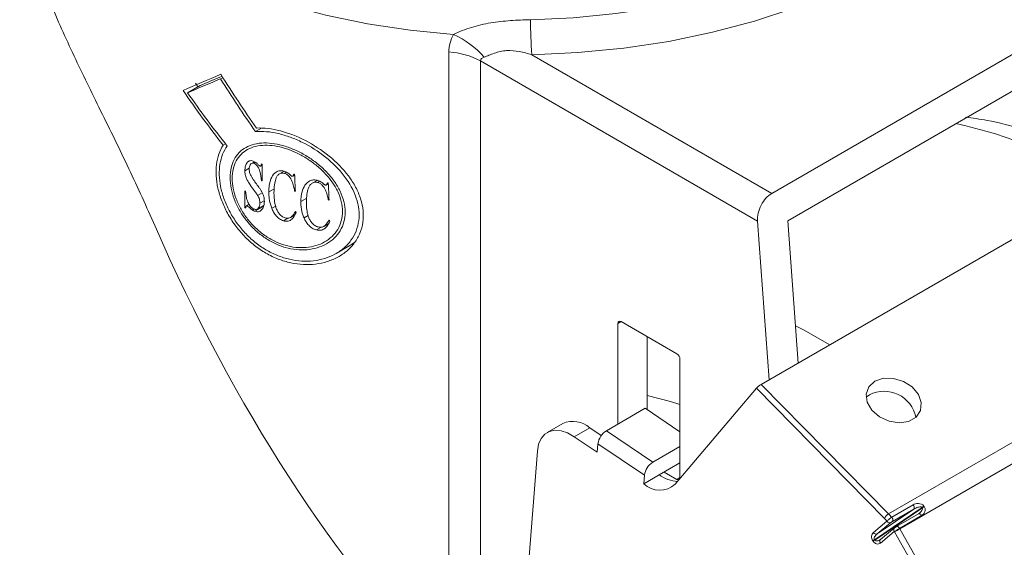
# Model space of a CAD drawing. Header units: inches. Extents: x 0.6 to 16.3, y 0.2 to 11.5.
# Tile 12 of 16: x 11.9 to 13.8, y 6.1 to 7.1. Entities that reach past the tile are written whole.
import ezdxf

# ---------------------------------------------------------------- set-up
doc = ezdxf.new("R2010")
doc.units = ezdxf.units.IN
doc.header["$MEASUREMENT"] = 0

msp = doc.modelspace()

# ---------------------------------------------------------------- linework, layer by layer
at = {"color": 7, "linetype": 'Continuous', "lineweight": 15}
for p, q in [((14.30619454, 7.34298766), (13.3433508, 6.7871498)), ((14.28524771, 7.26152287), (13.37396385, 6.7354499)), ((12.73049825, 5.86661883), (12.73049825, 7.05534974)), ((12.88769987, 7.05019149), (13.3433508, 6.7871498)), ((12.79051687, 7.0382545), (12.79051687, 5.77561455)), ((13.31646568, 6.73463072), (12.79051687, 7.0382545)), ((12.25812275, 6.99171539), (12.23450145, 6.9780791)), ((12.30128016, 7.0071858), (12.29693952, 7.00468)), ((12.3746398, 6.910716), (12.36343041, 6.90424496)), ((13.32336344, 6.42490249), (14.14242879, 6.89773886)), ((12.30638535, 6.88124949), (12.30201792, 6.87872823)), ((12.36149912, 6.84725495), (12.35589446, 6.84401945)), ((12.36359041, 6.84608065), (12.36044016, 6.84426205)), ((12.3731554, 6.83903299), (12.37606298, 6.8407115)), ((12.37606298, 6.84263223), (12.37606298, 6.81077866)), ((12.35158775, 6.83500808), (12.3433573, 6.83025674)), ((12.41759522, 6.82925232), (12.40915784, 6.82438152)), ((12.4219353, 6.8272524), (12.4183841, 6.82520233)), ((12.43403815, 6.81986078), (12.43766582, 6.82195499)), ((12.43766285, 6.82201981), (12.43451409, 6.82020207)), ((12.37606298, 6.81205259), (12.37467724, 6.81125262)), ((12.48028792, 6.81193874), (12.47131194, 6.80675703)), ((12.4849226, 6.8101089), (12.48112667, 6.80791755)), ((12.49777898, 6.80315228), (12.50163895, 6.8053806)), ((12.50163579, 6.80544531), (12.49828551, 6.80351123)), ((12.3433573, 6.76003953), (12.3433573, 6.7918931)), ((12.37604909, 6.78849174), (12.36737077, 6.78348186)), ((12.39943682, 6.79612336), (12.3886259, 6.78988235)), ((12.43902141, 6.79234455), (12.43760072, 6.7915244)), ((12.3511086, 6.76666368), (12.34598864, 6.76370799)), ((12.3513962, 6.7661342), (12.34719391, 6.76370827)), ((12.38004739, 6.77332095), (12.37191182, 6.76862439)), ((12.46096056, 6.77813496), (12.44948193, 6.77150849)), ((12.50308138, 6.77582028), (12.50156968, 6.7749476)), ((12.34487439, 6.76091533), (12.3433573, 6.76003953)), ((12.36110017, 6.75742358), (12.35760999, 6.75540874)), ((12.37850956, 6.76255712), (12.36223207, 6.75316032)), ((12.36728686, 6.75767154), (12.37883308, 6.76433703)), ((12.40188152, 6.76323318), (12.39435083, 6.75888581)), ((12.42471968, 6.74018712), (12.41634937, 6.73535505)), ((12.42972248, 6.74146228), (12.43811725, 6.74630847)), ((12.46358882, 6.74535075), (12.45556894, 6.74072097)), ((12.49318503, 6.72459313), (12.50097384, 6.72908951)), ((13.31646568, 6.73463072), (13.33832157, 6.43353764)), ((13.37396385, 6.7354499), (13.39356429, 6.46542858)), ((12.48782018, 6.72310897), (12.47896253, 6.71799556)), ((12.54225682, 6.68831233), (12.55189235, 6.69497749)), ((12.51651894, 6.67312834), (12.5424075, 6.68807349)), ((13.56509329, 6.1794597), (14.44308421, 6.68631307)), ((14.46440985, 6.65784124), (13.58641893, 6.15098787)), ((13.16325921, 6.48284959), (13.05719319, 6.5440802)), ((13.05130064, 6.54067739), (13.05130064, 6.34969979)), ((13.10654335, 6.51559096), (13.10654335, 6.37734182)), ((13.16915177, 6.24809466), (13.16915177, 6.47264338)), ((13.3141594, 6.41758544), (13.16009559, 6.23542694)), ((13.55711067, 6.17090247), (13.3141594, 6.41758544)), ((13.32336344, 6.42490249), (13.56509329, 6.1794597)), ((13.52871182, 6.40524592), (13.52262915, 6.4008756)), ((13.1031594, 6.37963721), (13.02950244, 6.33711596)), ((13.16915177, 6.33487351), (13.1031594, 6.37963721)), ((12.94659324, 6.35086428), (12.91713046, 6.33385578)), ((12.99807212, 6.34277996), (12.96860934, 6.32577146)), ((13.01984352, 6.32801207), (12.99807212, 6.34277996)), ((13.02950244, 6.33711596), (13.11755444, 6.27738884)), ((13.0122032, 6.29620103), (12.96860934, 6.32577146)), ((12.89838859, 6.29826785), (12.84712998, 5.65129618)), ((13.01348712, 6.31240637), (13.0122032, 6.29620103)), ((13.10153913, 6.25267925), (13.01348712, 6.31240637)), ((13.16915177, 6.30717534), (13.11755444, 6.27738884)), ((13.16915177, 6.27624705), (13.12971799, 6.25348241)), ((13.1002552, 6.23647391), (13.12971799, 6.25348241)), ((13.1002552, 6.23647391), (13.10153913, 6.25267925)), ((13.13887493, 6.2587686), (13.16325921, 6.24469185)), ((13.62867861, 6.19154887), (13.53829771, 6.1304793)), ((13.53875335, 6.12978479), (13.6291898, 6.1908919)), ((13.54357328, 6.14163467), (13.61300239, 6.1885473)), ((13.57096727, 6.1730629), (13.61168712, 6.19656997)), ((13.61300239, 6.1885473), (13.57228253, 6.16504023)), ((13.62174126, 6.17942218), (13.58002319, 6.15533885)), ((13.62757412, 6.17605492), (13.58585606, 6.1519716)), ((13.62146819, 6.1792318), (13.62227075, 6.17984506)), ((13.536259, 6.14411506), (13.56205217, 6.165546)), ((13.56936645, 6.16306561), (13.54357328, 6.14163467)), ((13.57631737, 6.15281704), (13.5498695, 6.13084213)), ((13.58641893, 6.15098787), (13.76674527, 5.83294415)), ((13.53829771, 6.1304793), (13.53875335, 6.12978479)), ((13.57592048, 6.14594914), (13.54947261, 6.12397423)), ((13.75665467, 5.82719075), (13.57630375, 6.14527783)), ((13.53569577, 6.12755068), (13.53524013, 6.12824519))]:
    msp.add_line(p, q, dxfattribs=at)
at = {"color": 8, "linetype": 'Continuous', "lineweight": 15}
for p, q in [((13.05719415, 6.54407965), (13.05130064, 6.54067739)), ((13.16915177, 6.24809355), (13.16325921, 6.24469185))]:
    msp.add_line(p, q, dxfattribs=at)
at = {"color": 7, "linetype": 'Continuous', "lineweight": 15, "flags": 128}
for points in [[(12.88518263, 7.11655333), (12.96661412, 7.12026084), (13.04716151, 7.12810115), (13.12619667, 7.14001312), (13.20310325, 7.15590386), (13.27728153, 7.17564944), (13.34815302, 7.19909589), (13.41516506, 7.22606036), (13.47779506, 7.25633257), (13.53555462, 7.28967645), (13.58799331, 7.32583198), (13.6347022, 7.36451721), (13.67531704, 7.40543045), (13.70952109, 7.44825266), (13.73704764, 7.49264988), (13.75768201, 7.53827591), (13.7712633, 7.58477493), (13.77768559, 7.63178433)], [(13.8505436, 7.60602935), (13.84361515, 7.555315), (13.82896348, 7.50515126), (13.80670285, 7.45592931), (13.77700686, 7.40803301), (13.74010708, 7.36183586), (13.69629127, 7.31769813), (13.64590111, 7.275964), (13.58932958, 7.23695895), (13.52701782, 7.20098714), (13.45945176, 7.16832908), (13.38715831, 7.13923947), (13.31070122, 7.11394514), (13.23067675, 7.09264335), (13.14770893, 7.07550022), (13.06244478, 7.06264943), (12.97554921, 7.0541912), (12.88769987, 7.05019149)], [(13.53916214, 6.43102353), (13.52774426, 6.42058069), (13.52270494, 6.40663742), (13.52472478, 6.39107681), (13.53353097, 6.37600043), (13.54793421, 6.36344442), (13.56598924, 6.35510453), (13.58525764, 6.35210713), (13.60313711, 6.35485701), (13.61721292, 6.3629828), (13.62558405, 6.37538707), (13.62711994, 6.39039454), (13.62161316, 6.40597837), (13.60980743, 6.42003389), (13.59329718, 6.43066282), (13.57431221, 6.43642966), (13.55541654, 6.43655556), (13.53916214, 6.43102353)], [(12.96860934, 6.32577146), (12.95590352, 6.33294632), (12.94346888, 6.33710529), (12.93178328, 6.33808857), (12.92129578, 6.33585834), (12.91240942, 6.33050034), (12.90546569, 6.32222045), (12.90073144, 6.31133687), (12.89838859, 6.29826785)], [(13.61168712, 6.19656997), (13.6124541, 6.19554274), (13.61309, 6.1944096), (13.61356325, 6.19322679), (13.61385036, 6.19205302), (13.61393708, 6.19094655), (13.61381911, 6.18996228), (13.6135023, 6.18914908), (13.61300239, 6.1885473)], [(13.57096727, 6.1730629), (13.57173425, 6.17203567), (13.57237015, 6.17090253), (13.5728434, 6.16971972), (13.57313051, 6.16854595), (13.57321723, 6.16743948), (13.57309926, 6.16645521), (13.57278245, 6.16564201), (13.57228253, 6.16504023)]]:
    msp.add_lwpolyline(points, dxfattribs=at)
at = {"color": 8, "linetype": 'Continuous', "lineweight": 15, "flags": 128}
for points in [[(12.73936348, 7.0887212), (12.65675837, 7.09673335), (12.57572178, 7.10896995), (12.49690062, 7.12533333), (12.42092411, 7.14569285), (12.34839876, 7.16988598), (12.27990354, 7.1977196), (12.21598524, 7.22897152), (12.15715412, 7.26339224), (12.10387981, 7.30070699), (12.05658761, 7.3406179), (12.01565503, 7.38280635), (11.98140885, 7.42693557), (11.95412244, 7.47265326), (11.93401364, 7.51959448), (11.92124296, 7.56738449), (11.91591235, 7.61564179), (11.91585943, 7.61740078)], [(13.38842719, 6.53619866), (13.40356985, 6.52828834), (13.45351455, 6.50003713)], [(13.16915177, 6.38689796), (13.15131483, 6.39236615), (13.10654335, 6.40371723)], [(13.62757412, 6.17605492), (13.62690664, 6.17706483), (13.62614159, 6.17795784), (13.62531217, 6.17869521), (13.62445435, 6.17924497), (13.62360536, 6.17958325), (13.62280202, 6.1796954), (13.62207918, 6.17957653), (13.62174126, 6.17942218)], [(13.58001395, 6.15533348), (13.58036111, 6.1554932), (13.58108395, 6.15561207), (13.5818873, 6.15549993), (13.58273629, 6.15516164), (13.5835941, 6.15461189), (13.58442352, 6.15387451), (13.58518857, 6.1529815), (13.58585606, 6.1519716)]]:
    msp.add_lwpolyline(points, dxfattribs=at)
at = {"color": 7, "linetype": 'Continuous', "lineweight": 15}
for centre, radius, start, end in [((14.97736341, 7.16268522), 2.09268932, 181.2631482, 183.08145328), ((12.66544564, 6.92926098), 0.17575951, 41.39411817, 65.12990126), ((12.72214504, 6.9121175), 0.14347561, 61.54034862, 86.66232766), ((12.77045832, 7.99798918), 1.22081833, 251.08329374, 251.15202848), ((12.7984807, 8.08723654), 1.31437165, 253.99703211, 254.06392858), ((12.77045832, 7.96613561), 1.22081832, 251.08329374, 251.15202848), ((12.82002803, 8.17000574), 1.399908, 256.78495041, 256.85094014), ((12.75307743, 7.88695928), 1.16920508, 249.48661224, 249.55670417), ((12.7990612, 8.05741596), 1.31648589, 254.06392855, 254.13079309), ((12.82047021, 8.14004496), 1.40185176, 256.85094012, 256.91691936), ((12.75307743, 7.85510571), 1.16920508, 249.48661224, 249.55670417), ((13.05489292, 6.54126012), 0.00363924, 50.79671476, 189.21403699), ((13.1563583, 6.47206121), 0.01280671, 2.60547849, 57.39452166), ((13.55660945, 6.35045576), 0.06148366, 11.45956581, 116.98393157), ((12.96585162, 6.30555237), 0.04923469, 49.12379244, 113.02636736), ((13.04791714, 6.30763573), 0.03475895, 121.99078359, 172.11130496), ((13.13596914, 6.24790861), 0.03475895, 121.99078359, 172.11130496), ((13.16642431, 6.30164267), 0.06055382, 232.68642804, 268.55800352), ((13.16563431, 6.24772901), 0.00385557, 231.97414032, 304.2756893), ((13.16398666, 6.24788011), 0.00516956, 330.98657598, 2.37864673), ((13.13073544, 6.26796003), 0.0438226, 225.92998864, 312.06531787), ((13.66293381, 6.14974557), 0.05404567, 124.71472709, 129.33248379), ((13.66371886, 6.14740534), 0.0555278, 123.9573246, 128.45016851), ((13.57557227, 6.16168245), 0.02063587, 120.51764747, 153.46170999), ((13.476521, 6.09159871), 0.11306539, 40.84555925, 44.53922195), ((13.47530903, 6.09111834), 0.12595796, 40.58464229, 44.53588584), ((13.56707145, 6.16832256), 0.00573607, 208.95042309, 293.58433409), ((13.28664294, 6.67021882), 0.59955519, 298.88977746, 299.99982318), ((13.46087273, 6.0798049), 0.14432209, 29.55263771, 30.00259083), ((13.56139654, 6.09565708), 0.04178688, 123.55773685, 128.75180231), ((13.54127829, 6.14689162), 0.00573607, 208.95042309, 293.58433409), ((13.46331451, 6.08121449), 0.12988718, 29.55263497, 29.89363096), ((13.56185218, 6.09496257), 0.04178688, 123.55773685, 128.75180231)]:
    msp.add_arc(centre, radius, start, end, dxfattribs=at)
at = {"color": 8, "linetype": 'Continuous', "lineweight": 15}
for centre, radius, start, end in [((13.50227244, 6.03559476), 0.90427214, 58.14644054, 77.83211724), ((13.5799403, 6.14916379), 0.00514713, 135.02247767, 218.6492937), ((13.55348771, 6.12718762), 0.00514266, 134.71406887, 218.67114215)]:
    msp.add_arc(centre, radius, start, end, dxfattribs=at)
at = {"color": 7, "linetype": 'Continuous', "lineweight": 15}
for centre, major_axis, ratio, start_param, end_param in [((12.85324325, 7.35049674), (0.93697757, 0.46503087), 0.0672936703, 3.9458701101, 4.0446090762), ((12.85324325, 7.34244045), (0.90366281, 0.44849644), 0.0672936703, 3.960580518, 4.0203661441), ((12.85324325, 7.58265506), (-0.64132809, 1.28327866), 0.5328664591, 1.7538526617, 1.8407312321), ((12.85324325, 7.34244045), (0.93697757, 0.46503087), 0.0672936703, 3.9581957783, 4.043738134), ((12.85324325, 7.41893903), (-0.66744072, 0.98396179), 0.6198929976, 1.580015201, 1.5869014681), ((12.85324325, 7.57326987), (-0.64132809, 1.28327866), 0.5328664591, 1.7529817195, 1.838504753), ((12.85324325, 7.41893903), (-0.69204683, 1.02023687), 0.6198929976, 1.5780865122, 1.68266783), ((12.85324325, 7.42700308), (-0.69204683, 1.02023687), 0.6198929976, 1.5904121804, 1.6929058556), ((12.85324325, 13.43859546), (-0.65056964, 19.52410454), 0.0345741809, 1.9153097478, 1.91706729), ((12.85324325, 14.77644534), (-0.65056964, 19.52410454), 0.0345741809, 1.9901200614, 1.9919285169), ((13.34592846, 6.75163922), (0.01780658, 0.03776679), 0.6252609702, 0.7333644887, 2.3041608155), ((12.85324325, 7.48488836), (-0.66293954, 1.14818276), 0.5773346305, 1.8985765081, 1.9003351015), ((12.85324325, 7.53840235), (-0.66293954, 1.14818276), 0.5773346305, 1.973437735, 1.9752475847), ((12.85324325, 7.06834858), (-0.62099107, 1.4966478), 0.4692729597, 1.6054273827, 2.2862825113), ((13.32005196, 6.42098714), (0.00670606, 0.00506402), 0.1671977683, 0.9332113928, 2.5040077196), ((13.54197489, 6.1270932), (0.08869072, 0.06177916), 0.7145614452, 0.0323831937, 0.0431538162), ((13.54304209, 6.12724028), (0.0908624, 0.06458914), 0.7448687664, 0.0244250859, 0.0351957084), ((13.54263798, 6.1343919), (-0.00420967, 0.01099711), 0.8015443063, 0.2660292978, 1.8368256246), ((13.54676277, 6.13677309), (0.00830829, 0.00651215), 0.5494423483, 1.5244736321, 3.0952699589), ((13.54721841, 6.13607858), (0.00830829, 0.00651215), 0.5494423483, 3.0952699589, 4.6660662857), ((13.54309362, 6.13369739), (-0.00420967, 0.01099711), 0.8015443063, 1.8368256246, 3.4076219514)]:
    msp.add_ellipse(centre, major_axis=major_axis, ratio=ratio, start_param=start_param, end_param=end_param, dxfattribs=at)
for points, knots in [([(12.1728293, 6.72528886), (12.15646322, 6.76160404), (12.12330407, 6.83518181), (12.06951069, 6.94355052), (12.01749167, 7.04975306), (11.9734637, 7.14746167), (11.94009918, 7.23706158), (11.92216692, 7.31039289), (11.91515957, 7.35971429), (11.91631941, 7.38175201), (11.91656306, 7.38638153)], [0, 0, 0, 0, 0.1451898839, 0.2941675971, 0.4394824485, 0.5896288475, 0.7254132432, 0.8649854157, 0.9716371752, 1, 1, 1, 1]), ([(12.73936348, 7.0887212), (12.7446204, 7.09118621), (12.75008717, 7.09359943), (12.7614222, 7.09807742), (12.76730784, 7.10015145), (12.78517044, 7.10566885), (12.79748485, 7.10845331), (12.82232103, 7.11257543), (12.83485121, 7.11393755), (12.85999351, 7.11580022), (12.87258305, 7.11630203), (12.88518263, 7.11655333)], [0, 0, 0, 0, 0.125, 0.125, 0.25, 0.25, 0.5, 0.5, 0.75, 0.75, 1, 1, 1, 1]), ([(12.73049825, 7.05534974), (12.73049825, 7.06124822), (12.73128131, 7.06696813), (12.73427357, 7.07808924), (12.73650386, 7.08352298), (12.73936348, 7.0887212)], [0, 0, 0, 0, 0.5, 0.5, 1, 1, 1, 1]), ([(12.88769987, 7.05019149), (12.88002079, 7.05254633), (12.87224869, 7.05460354), (12.85635054, 7.05750337), (12.84824417, 7.058322), (12.83613448, 7.05768792), (12.83207954, 7.05715109), (12.82427313, 7.05547), (12.82050594, 7.05432888), (12.81328645, 7.05176076), (12.80984449, 7.05034742), (12.80334873, 7.04771621), (12.80027183, 7.04649334), (12.79729673, 7.0454793)], [0, 0, 0, 0, 0.25, 0.25, 0.5, 0.5, 0.625, 0.625, 0.75, 0.75, 0.875, 0.875, 1, 1, 1, 1]), ([(12.79729673, 7.0454793), (12.79560001, 7.04490099), (12.79400707, 7.04414965), (12.79144119, 7.04187122), (12.79051687, 7.0403087), (12.79051687, 7.0382545)], [0, 0, 0, 0, 0.5, 0.5, 1, 1, 1, 1]), ([(14.016078, 6.8247981), (13.99660234, 6.83529589), (13.95450781, 6.85798573), (13.88913376, 6.88590209), (13.82055148, 6.90931033), (13.76104072, 6.92493398), (13.72464869, 6.93003731), (13.71094628, 6.93195883)], [0, 0, 0, 0, 0.19352938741, 0.41829269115, 0.64250717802, 0.86539598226, 1, 1, 1, 1]), ([(12.3652114, 6.91107767), (12.379509, 6.9117255), (12.39463802, 6.9098797), (12.42653197, 6.90162624), (12.44246753, 6.89543054), (12.47413044, 6.87911613), (12.48909767, 6.86939813), (12.51712359, 6.8465875), (12.52946597, 6.83407308), (12.54501209, 6.813347), (12.54960155, 6.80620361), (12.55732281, 6.79174733), (12.56049474, 6.78438349), (12.56531496, 6.76932922), (12.56690864, 6.76175225), (12.56835843, 6.74694997), (12.56823759, 6.73964223), (12.56622882, 6.7252936), (12.56437656, 6.71848386), (12.55910332, 6.70556039), (12.55563495, 6.69939298), (12.54739313, 6.68813934), (12.54263471, 6.68303445), (12.53194076, 6.6738429), (12.52598285, 6.66976174), (12.51336097, 6.66289312), (12.50665179, 6.66006101), (12.49247554, 6.65561335), (12.48503609, 6.65402054), (12.46991641, 6.65217059), (12.46217893, 6.6518936), (12.44635539, 6.65268259), (12.43827985, 6.65376383), (12.42236426, 6.65723246), (12.41445126, 6.65962024), (12.39871506, 6.66574975), (12.39085915, 6.66952496), (12.37584674, 6.67818051), (12.36861267, 6.68308382), (12.35468153, 6.69405404), (12.34794885, 6.70017373), (12.33555051, 6.71310421), (12.32981543, 6.71995937), (12.31925289, 6.73443108), (12.31442079, 6.74208344), (12.3060422, 6.75750988), (12.30243599, 6.76535656), (12.29637612, 6.78129328), (12.29394912, 6.78935247), (12.29042924, 6.80504544), (12.28930277, 6.81276094), (12.28834101, 6.82791207), (12.28852265, 6.83522317), (12.29098642, 6.85592715), (12.29524441, 6.86841916), (12.30201792, 6.87872823)], [0, 0, 0, 0, 0.0625, 0.0625, 0.125, 0.125, 0.1875, 0.1875, 0.25, 0.25, 0.28125, 0.28125, 0.3125, 0.3125, 0.34375, 0.34375, 0.375, 0.375, 0.40625, 0.40625, 0.4375, 0.4375, 0.46875, 0.46875, 0.5, 0.5, 0.53125, 0.53125, 0.5625, 0.5625, 0.59375, 0.59375, 0.625, 0.625, 0.65625, 0.65625, 0.6875, 0.6875, 0.71875, 0.71875, 0.75, 0.75, 0.78125, 0.78125, 0.8125, 0.8125, 0.84375, 0.84375, 0.875, 0.875, 0.90625, 0.90625, 0.9375, 0.9375, 1, 1, 1, 1]), ([(12.36343041, 6.90424496), (12.37695587, 6.90542452), (12.39140101, 6.90412707), (12.41430812, 6.89879857), (12.42195468, 6.89649389), (12.43727108, 6.89089434), (12.44497555, 6.88758192), (12.46788934, 6.87621663), (12.48246029, 6.86701198), (12.50968055, 6.84534845), (12.52171206, 6.83340472), (12.54210587, 6.8067771), (12.54982964, 6.79291707), (12.55711547, 6.77104056), (12.55872396, 6.76381597), (12.56030787, 6.74953569), (12.56027647, 6.74240643), (12.55851352, 6.72861683), (12.55681205, 6.72205009), (12.55186016, 6.70955556), (12.54856839, 6.70359323), (12.54074302, 6.69276896), (12.53619824, 6.68784828), (12.52591801, 6.67898358), (12.52022785, 6.67509393), (12.50204966, 6.66525843), (12.4881115, 6.66099656), (12.45899683, 6.65768752), (12.44343328, 6.65861064), (12.42048914, 6.66389062), (12.41285793, 6.66628964), (12.3976277, 6.6724455), (12.39017732, 6.67614991), (12.37582612, 6.68466773), (12.36888625, 6.68949643), (12.35548386, 6.70034162), (12.3491427, 6.70627069), (12.33740104, 6.718853), (12.33195609, 6.72554149), (12.32192746, 6.73972366), (12.31747523, 6.74703691), (12.30970551, 6.76192773), (12.30635916, 6.76956522), (12.30085703, 6.78497606), (12.29875308, 6.79258574), (12.29577521, 6.80760232), (12.29490138, 6.81508063), (12.29446201, 6.82943888), (12.29488258, 6.83628421), (12.29698791, 6.84932187), (12.29869909, 6.85556105), (12.30333855, 6.86698265), (12.30626004, 6.87220174), (12.30981042, 6.87693117)], [0, 0, 0, 0, 0.0625, 0.0625, 0.09375, 0.09375, 0.125, 0.125, 0.1875, 0.1875, 0.25, 0.25, 0.3125, 0.3125, 0.34375, 0.34375, 0.375, 0.375, 0.40625, 0.40625, 0.4375, 0.4375, 0.46875, 0.46875, 0.5, 0.5, 0.5625, 0.5625, 0.625, 0.625, 0.65625, 0.65625, 0.6875, 0.6875, 0.71875, 0.71875, 0.75, 0.75, 0.78125, 0.78125, 0.8125, 0.8125, 0.84375, 0.84375, 0.875, 0.875, 0.90625, 0.90625, 0.9375, 0.9375, 0.96875, 0.96875, 1, 1, 1, 1]), ([(12.53374195, 6.75174011), (12.53374195, 6.74523664), (12.53290883, 6.73903338), (12.52967595, 6.72720079), (12.52723139, 6.72151908), (12.52100481, 6.7112069), (12.51722848, 6.70652908), (12.50841774, 6.69812489), (12.50344818, 6.69447494), (12.49269039, 6.6883801), (12.48681602, 6.68589215), (12.47447453, 6.68219595), (12.4680556, 6.68098743), (12.45475495, 6.67983339), (12.44780927, 6.67990211), (12.43394601, 6.68134532), (12.42698956, 6.68270507), (12.41302947, 6.68673061), (12.40599527, 6.68942586), (12.39246713, 6.69594542), (12.38589888, 6.69978412), (12.37315545, 6.70865613), (12.36702382, 6.7136785), (12.35569812, 6.72447983), (12.35043138, 6.730306), (12.340707, 6.742832), (12.33640383, 6.74933585), (12.32890004, 6.76270721), (12.3256627, 6.76966768), (12.32048277, 6.78355097), (12.31853546, 6.79043912), (12.31589939, 6.80409251), (12.31522683, 6.81087995), (12.31522137, 6.82370965), (12.3158665, 6.82983294), (12.31850539, 6.8414817), (12.32046565, 6.84683863), (12.32560269, 6.85657298), (12.32883078, 6.86100905), (12.33637063, 6.86865273), (12.34065864, 6.87186892), (12.35028957, 6.87713508), (12.35565206, 6.87916922), (12.36699798, 6.88192229), (12.37303331, 6.88267559), (12.38586441, 6.88294431), (12.39246885, 6.88245488), (12.4060071, 6.88032657), (12.41301805, 6.87866303), (12.42702302, 6.87427444), (12.4339913, 6.87157037), (12.44785801, 6.86516777), (12.45480444, 6.86143169), (12.46810385, 6.85320788), (12.47451383, 6.84870126), (12.486824, 6.83885538), (12.49271843, 6.83350257), (12.50345086, 6.82234655), (12.50835862, 6.81649292), (12.51716057, 6.80415662), (12.52099207, 6.79773527), (12.5302879, 6.77834336), (12.53374195, 6.76474705), (12.53374195, 6.75174011)], [0, 0, 0, 0, 0.03125, 0.03125, 0.0625, 0.0625, 0.09375, 0.09375, 0.125, 0.125, 0.15625, 0.15625, 0.1875, 0.1875, 0.21875, 0.21875, 0.25, 0.25, 0.28125, 0.28125, 0.3125, 0.3125, 0.34375, 0.34375, 0.375, 0.375, 0.40625, 0.40625, 0.4375, 0.4375, 0.46875, 0.46875, 0.5, 0.5, 0.53125, 0.53125, 0.5625, 0.5625, 0.59375, 0.59375, 0.625, 0.625, 0.65625, 0.65625, 0.6875, 0.6875, 0.71875, 0.71875, 0.75, 0.75, 0.78125, 0.78125, 0.8125, 0.8125, 0.84375, 0.84375, 0.875, 0.875, 0.90625, 0.90625, 0.9375, 0.9375, 1, 1, 1, 1]), ([(12.52863659, 6.75281817), (12.52863659, 6.74658868), (12.52784256, 6.7406485), (12.52476024, 6.72932119), (12.52242922, 6.72388366), (12.51648821, 6.71401647), (12.51288405, 6.70954223), (12.50447141, 6.7015072), (12.49972244, 6.69801778), (12.48944079, 6.69219691), (12.48382545, 6.68982348), (12.47201964, 6.68630161), (12.46587814, 6.6851539), (12.45315004, 6.68406749), (12.44650169, 6.68414243), (12.43322767, 6.6855404), (12.42656575, 6.68684932), (12.41319436, 6.69071385), (12.40645542, 6.69329762), (12.39349114, 6.69954187), (12.38719492, 6.70321614), (12.37497598, 6.71170389), (12.3690944, 6.7165073), (12.35822684, 6.72683612), (12.35317127, 6.73240663), (12.34383396, 6.7443825), (12.33969836, 6.75060379), (12.33248714, 6.76339214), (12.32937511, 6.77004908), (12.32439278, 6.7833354), (12.32251954, 6.78992798), (12.31998361, 6.80299737), (12.31933615, 6.80949807), (12.31933085, 6.8217883), (12.31995174, 6.82765494), (12.32248994, 6.8388176), (12.32437648, 6.84395611), (12.32931675, 6.85329198), (12.33241996, 6.85754761), (12.33966713, 6.86488566), (12.34378715, 6.8679748), (12.35303544, 6.87303665), (12.35818366, 6.87499481), (12.36907131, 6.87765063), (12.37486035, 6.87838135), (12.38716141, 6.87865636), (12.39349459, 6.87819545), (12.40646754, 6.87617), (12.41318248, 6.87458226), (12.4265988, 6.87038382), (12.43327167, 6.86779425), (12.44654569, 6.86165861), (12.45319511, 6.85807534), (12.46592412, 6.85018269), (12.47205629, 6.84585651), (12.48382775, 6.83640457), (12.48946566, 6.83126208), (12.49972481, 6.82054668), (12.50441305, 6.81492544), (12.51281683, 6.80308422), (12.51647583, 6.79691779), (12.52534605, 6.77830995), (12.52863659, 6.76527716), (12.52863659, 6.75281817)], [0, 0, 0, 0, 0.03125, 0.03125, 0.0625, 0.0625, 0.09375, 0.09375, 0.125, 0.125, 0.15625, 0.15625, 0.1875, 0.1875, 0.21875, 0.21875, 0.25, 0.25, 0.28125, 0.28125, 0.3125, 0.3125, 0.34375, 0.34375, 0.375, 0.375, 0.40625, 0.40625, 0.4375, 0.4375, 0.46875, 0.46875, 0.5, 0.5, 0.53125, 0.53125, 0.5625, 0.5625, 0.59375, 0.59375, 0.625, 0.625, 0.65625, 0.65625, 0.6875, 0.6875, 0.71875, 0.71875, 0.75, 0.75, 0.78125, 0.78125, 0.8125, 0.8125, 0.84375, 0.84375, 0.875, 0.875, 0.90625, 0.90625, 0.9375, 0.9375, 1, 1, 1, 1]), ([(12.3433573, 6.83025674), (12.34339018, 6.83287406), (12.343602, 6.83539713), (12.34467839, 6.84010118), (12.34556846, 6.84230073), (12.34803944, 6.84606108), (12.349598, 6.84770873), (12.35277976, 6.84907297), (12.35396557, 6.84930208), (12.35655882, 6.8492764), (12.35791839, 6.84892309), (12.35929004, 6.84849541)], [0, 0, 0, 0, 0.25, 0.25, 0.5, 0.5, 0.75, 0.75, 0.875, 0.875, 1, 1, 1, 1]), ([(12.36044016, 6.84426205), (12.35964501, 6.84447842), (12.35885229, 6.84468693), (12.35735862, 6.84463938), (12.35670184, 6.8444405), (12.35492353, 6.84352792), (12.35407949, 6.84250145), (12.35272435, 6.84023857), (12.35221552, 6.83898953), (12.35157449, 6.83622667), (12.35148627, 6.83471617), (12.35142646, 6.83320408)], [0, 0, 0, 0, 0.125, 0.125, 0.25, 0.25, 0.5, 0.5, 0.75, 0.75, 1, 1, 1, 1]), ([(12.35929004, 6.84849541), (12.36013214, 6.84814042), (12.36097459, 6.84778415), (12.36261324, 6.84687681), (12.36341285, 6.84633977), (12.3657709, 6.84455473), (12.36720381, 6.8431498), (12.36861685, 6.8417369)], [0, 0, 0, 0, 0.25, 0.25, 0.5, 0.5, 1, 1, 1, 1]), ([(12.37467724, 6.81125262), (12.37422646, 6.81699801), (12.37367818, 6.82280497), (12.3709689, 6.83176523), (12.36971661, 6.83469838), (12.36688545, 6.83895742), (12.36580923, 6.84032062), (12.36397633, 6.84214103), (12.36331794, 6.8426927), (12.36190426, 6.84361081), (12.36117246, 6.84393906), (12.36044016, 6.84426205)], [0, 0, 0, 0, 0.5, 0.5, 0.75, 0.75, 0.875, 0.875, 0.9375, 0.9375, 1, 1, 1, 1]), ([(12.36861685, 6.8417369), (12.36909705, 6.84122355), (12.36958785, 6.84071563), (12.37011129, 6.84024975), (12.37037964, 6.84001092), (12.37064634, 6.83976906), (12.3709234, 6.83954276), (12.37120944, 6.83930912), (12.3715306, 6.83913257), (12.37184711, 6.8389834)], [0, 0, 0, 0, 0.00006428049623, 0.00006428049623, 0.00006428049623, 0.00009713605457, 0.00009713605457, 0.00009713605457, 0.0001316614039, 0.0001316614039, 0.0001316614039, 0.0001316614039]), ([(12.37184711, 6.8389834), (12.37239281, 6.8388801), (12.37295057, 6.83885679), (12.3736596, 6.83941199), (12.37387565, 6.83983188), (12.37438223, 6.84113505), (12.37453544, 6.84212248), (12.37467724, 6.84310619)], [0, 0, 0, 0, 0.25, 0.25, 0.5, 0.5, 1, 1, 1, 1]), ([(12.36737077, 6.78348186), (12.36614368, 6.78543304), (12.36479592, 6.78732358), (12.36211509, 6.791114), (12.36071979, 6.79298227), (12.35663572, 6.79864152), (12.3539522, 6.802439), (12.35010957, 6.80822898), (12.34888496, 6.81017503), (12.34683342, 6.81417216), (12.34596586, 6.81623572), (12.34460364, 6.82034653), (12.34410965, 6.82237077), (12.34349844, 6.82635502), (12.34340117, 6.82831377), (12.3433573, 6.83025674)], [0, 0, 0, 0, 0.125, 0.125, 0.25, 0.25, 0.5, 0.5, 0.625, 0.625, 0.75, 0.75, 0.875, 0.875, 1, 1, 1, 1]), ([(12.35142646, 6.83320408), (12.3514695, 6.83185966), (12.35154323, 6.83050263), (12.3520339, 6.82770623), (12.35246918, 6.82629377), (12.35296848, 6.82487688)], [0, 0, 0, 0, 0.5, 0.5, 1, 1, 1, 1]), ([(12.35296848, 6.82487688), (12.35358787, 6.82334078), (12.35430099, 6.8218201), (12.35592135, 6.81881253), (12.356835, 6.81734722), (12.35959189, 6.81295895), (12.36160089, 6.81010216), (12.3636638, 6.80728206)], [0, 0, 0, 0, 0.25, 0.25, 0.5, 0.5, 1, 1, 1, 1]), ([(12.3886259, 6.78988235), (12.38867849, 6.79239782), (12.38873398, 6.7949121), (12.38914766, 6.7998182), (12.38948218, 6.80222025), (12.39082499, 6.80928645), (12.39222493, 6.81368289), (12.39628557, 6.82170749), (12.39904972, 6.82536536), (12.40486739, 6.82885015), (12.40701566, 6.82972567), (12.41076658, 6.83022031), (12.41206257, 6.83022981), (12.41473591, 6.8299764), (12.41612821, 6.8296696), (12.41752448, 6.82928492)], [0, 0, 0, 0, 0.125, 0.125, 0.25, 0.25, 0.5, 0.5, 0.75, 0.75, 0.875, 0.875, 0.9375, 0.9375, 1, 1, 1, 1]), ([(12.4183841, 6.82520233), (12.41720631, 6.82549318), (12.41603239, 6.82577281), (12.41378288, 6.82585106), (12.41269651, 6.82570226), (12.40971231, 6.82489727), (12.40804605, 6.82381243), (12.40531983, 6.82114861), (12.40429891, 6.81946575), (12.40257797, 6.81598318), (12.40188871, 6.81413101), (12.39905494, 6.80447019), (12.3985849, 6.79593123), (12.39851154, 6.78726891)], [0, 0, 0, 0, 0.0625, 0.0625, 0.125, 0.125, 0.25, 0.25, 0.375, 0.375, 0.5, 0.5, 1, 1, 1, 1]), ([(12.41752448, 6.82928492), (12.41862636, 6.82890465), (12.41972929, 6.82852509), (12.42189077, 6.8275367), (12.42295229, 6.82693619), (12.42504964, 6.82562641), (12.42607116, 6.82491991), (12.42803371, 6.8233665), (12.42896729, 6.82253255), (12.42990183, 6.82169969)], [0, 0, 0, 0, 0.25, 0.25, 0.5, 0.5, 0.75, 0.75, 1, 1, 1, 1]), ([(12.43760072, 6.7915244), (12.43706596, 6.7946242), (12.43643225, 6.79773481), (12.4348614, 6.80398627), (12.43389612, 6.80710492), (12.43123271, 6.81331625), (12.42949242, 6.8164456), (12.42596064, 6.82056567), (12.42462252, 6.82186718), (12.42238138, 6.82339804), (12.42160763, 6.82385103), (12.42000893, 6.82464695), (12.41919689, 6.82493192), (12.4183841, 6.82520233)], [0, 0, 0, 0, 0.25, 0.25, 0.5, 0.5, 0.75, 0.75, 0.875, 0.875, 0.9375, 0.9375, 1, 1, 1, 1]), ([(12.42990183, 6.82169969), (12.43029706, 6.82133658), (12.43069278, 6.82097266), (12.43110665, 6.82063104), (12.43131688, 6.82045751), (12.43153089, 6.82028684), (12.43175518, 6.82013482), (12.4319884, 6.81997674), (12.43224151, 6.81985779), (12.43249219, 6.81975127)], [0, 0, 0, 0, 0.0000490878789, 0.0000490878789, 0.0000490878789, 0.00007402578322, 0.00007402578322, 0.00007402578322, 0.0001001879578, 0.0001001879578, 0.0001001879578, 0.0001001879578]), ([(12.43451409, 6.82020207), (12.43473103, 6.82044304), (12.43494807, 6.82068645), (12.43511957, 6.82096395), (12.43529135, 6.82124188), (12.43542701, 6.82154559), (12.43555636, 6.82185165), (12.43568513, 6.82215636), (12.43580146, 6.82246931), (12.43589266, 6.82279476), (12.43598462, 6.8231229), (12.436055, 6.82346172), (12.43612533, 6.82380018)], [0, 0, 0, 0, 0.00004057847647, 0.00004057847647, 0.00004057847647, 0.00008117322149, 0.00008117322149, 0.00008117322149, 0.0001215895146, 0.0001215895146, 0.0001215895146, 0.00016230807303, 0.00016230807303, 0.00016230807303, 0.00016230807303]), ([(12.3636638, 6.80728206), (12.36573956, 6.80445376), (12.36778089, 6.80161084), (12.37082434, 6.79734052), (12.37182242, 6.79590954), (12.37377623, 6.79302764), (12.37473496, 6.79156319), (12.37716824, 6.78707313), (12.37830932, 6.7840077), (12.37947456, 6.7794277), (12.37977863, 6.77791834), (12.38014426, 6.77494877), (12.38019483, 6.77349075), (12.38023233, 6.77203536)], [0, 0, 0, 0, 0.25, 0.25, 0.375, 0.375, 0.5, 0.5, 0.75, 0.75, 0.875, 0.875, 1, 1, 1, 1]), ([(12.43249219, 6.81975127), (12.43275979, 6.81970964), (12.43302996, 6.81966644), (12.43328817, 6.81966574), (12.43349266, 6.81966519), (12.43368965, 6.8197001), (12.4338589, 6.81977138), (12.43410712, 6.81987592), (12.43431143, 6.82004092), (12.43451409, 6.82020207)], [0, 0, 0, 0, 0.000027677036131, 0.000027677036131, 0.000027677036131, 0.000049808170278, 0.000049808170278, 0.000049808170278, 0.000082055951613, 0.000082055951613, 0.000082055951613, 0.000082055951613]), ([(12.44948193, 6.77150849), (12.44953825, 6.77404429), (12.44959803, 6.77657887), (12.45004509, 6.78153356), (12.45040582, 6.78396458), (12.451854, 6.79112103), (12.45336325, 6.79556818), (12.4576864, 6.8037026), (12.4606265, 6.80744333), (12.46689231, 6.81113598), (12.4691892, 6.81206577), (12.47313077, 6.81266342), (12.47451929, 6.81271149), (12.47731993, 6.81254857), (12.47875756, 6.81229519), (12.48021237, 6.81196857)], [0, 0, 0, 0, 0.125, 0.125, 0.25, 0.25, 0.5, 0.5, 0.75, 0.75, 0.875, 0.875, 0.9375, 0.9375, 1, 1, 1, 1]), ([(12.48112667, 6.80791755), (12.47989934, 6.80816013), (12.47867525, 6.80839414), (12.47632392, 6.80840473), (12.47518172, 6.80822766), (12.47203274, 6.80735204), (12.47025273, 6.80623327), (12.46733248, 6.80350819), (12.46622725, 6.8017964), (12.46437472, 6.79825278), (12.46363147, 6.79637387), (12.46057941, 6.78658715), (12.46007148, 6.77797153), (12.45999301, 6.76925611)], [0, 0, 0, 0, 0.0625, 0.0625, 0.125, 0.125, 0.25, 0.25, 0.375, 0.375, 0.5, 0.5, 1, 1, 1, 1]), ([(12.48021237, 6.81196857), (12.48138086, 6.81162977), (12.48255029, 6.81129194), (12.48484561, 6.8103857), (12.48597556, 6.80982443), (12.48820417, 6.80859406), (12.48929198, 6.80792529), (12.49138382, 6.80644238), (12.49238072, 6.80563995), (12.49337849, 6.80483869)], [0, 0, 0, 0, 0.25, 0.25, 0.5, 0.5, 0.75, 0.75, 1, 1, 1, 1]), ([(12.50156968, 6.7749476), (12.50099619, 6.77805196), (12.50031664, 6.78116301), (12.49862718, 6.78739913), (12.49758823, 6.79049957), (12.49472418, 6.79663225), (12.4928496, 6.79969742), (12.4890892, 6.80364676), (12.48767054, 6.80487773), (12.4853125, 6.80629472), (12.48450165, 6.80671049), (12.4828307, 6.80742972), (12.48197746, 6.80768081), (12.48112667, 6.80791755)], [0, 0, 0, 0, 0.25, 0.25, 0.5, 0.5, 0.75, 0.75, 0.875, 0.875, 0.9375, 0.9375, 1, 1, 1, 1]), ([(12.49337849, 6.80483869), (12.49380043, 6.80448892), (12.49422292, 6.80413839), (12.49466406, 6.80381164), (12.49488808, 6.80364571), (12.49511598, 6.80348292), (12.49535438, 6.80333966), (12.49560192, 6.80319091), (12.49586939, 6.80308243), (12.49613433, 6.8029858)], [0, 0, 0, 0, 0.00005020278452, 0.00005020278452, 0.00005020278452, 0.00007569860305, 0.00007569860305, 0.00007569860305, 0.00010239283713, 0.00010239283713, 0.00010239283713, 0.00010239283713]), ([(12.49613433, 6.8029858), (12.49642348, 6.80295354), (12.49671544, 6.80291967), (12.49699447, 6.80293011), (12.49721557, 6.80293838), (12.49742822, 6.80298433), (12.49761119, 6.80306636), (12.49786424, 6.80317979), (12.49807569, 6.80334713), (12.49828551, 6.80351123)], [0, 0, 0, 0, 0.000028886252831, 0.000028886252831, 0.000028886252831, 0.000052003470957, 0.000052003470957, 0.000052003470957, 0.000083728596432, 0.000083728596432, 0.000083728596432, 0.000083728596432]), ([(12.49828551, 6.80351123), (12.49859028, 6.80384), (12.49888334, 6.80418445), (12.49909607, 6.80457897), (12.49930891, 6.8049737), (12.49949062, 6.80538822), (12.49964247, 6.80581643), (12.49979663, 6.80625114), (12.49989926, 6.80671038), (12.49999984, 6.80716885)], [0, 0, 0, 0, 0.00005404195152, 0.00005404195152, 0.00005404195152, 0.00010783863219, 0.00010783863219, 0.00010783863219, 0.00016247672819, 0.00016247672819, 0.00016247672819, 0.00016247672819]), ([(12.34469724, 6.79139269), (12.34499445, 6.78838103), (12.34532922, 6.78536003), (12.34630289, 6.77924263), (12.34686528, 6.77617586), (12.34907006, 6.76994015), (12.35065917, 6.76677863), (12.35385585, 6.76250999), (12.35508141, 6.76116797), (12.35713368, 6.75947485), (12.35784275, 6.75896308), (12.35933975, 6.75810589), (12.3601169, 6.75778102), (12.36088782, 6.75746076)], [0, 0, 0, 0, 0.25, 0.25, 0.5, 0.5, 0.75, 0.75, 0.875, 0.875, 0.9375, 0.9375, 1, 1, 1, 1]), ([(12.39435083, 6.75888581), (12.39334076, 6.76151046), (12.39238839, 6.76413699), (12.39094101, 6.76939604), (12.39034359, 6.77201206), (12.38945699, 6.77720914), (12.3891298, 6.77978362), (12.38870769, 6.78488304), (12.38865687, 6.78738563), (12.3886259, 6.78988235)], [0, 0, 0, 0, 0.25, 0.25, 0.5, 0.5, 0.75, 0.75, 1, 1, 1, 1]), ([(12.39851154, 6.78726891), (12.39856692, 6.78317173), (12.39871905, 6.77904777), (12.39971909, 6.77061503), (12.40046535, 6.76637273), (12.40248763, 6.75991878), (12.40332251, 6.75774886), (12.40529133, 6.7534875), (12.40655244, 6.75137915), (12.40949196, 6.74743369), (12.41125441, 6.74557708), (12.41422883, 6.7433157), (12.41527557, 6.74261747), (12.41744695, 6.74150177), (12.4185573, 6.7410912), (12.41967492, 6.74071949)], [0, 0, 0, 0, 0.25, 0.25, 0.5, 0.5, 0.625, 0.625, 0.75, 0.75, 0.875, 0.875, 0.9375, 0.9375, 1, 1, 1, 1]), ([(12.36088782, 6.75746076), (12.3617766, 6.75718458), (12.36266397, 6.75692213), (12.3643657, 6.75680737), (12.36520435, 6.75686238), (12.36737817, 6.75755147), (12.36854599, 6.758488), (12.37028258, 6.76086407), (12.3709379, 6.76222508), (12.37174054, 6.76524479), (12.37184191, 6.76693785), (12.37191182, 6.76862439)], [0, 0, 0, 0, 0.125, 0.125, 0.25, 0.25, 0.5, 0.5, 0.75, 0.75, 1, 1, 1, 1]), ([(12.38023233, 6.77203536), (12.38017344, 6.76925215), (12.37993539, 6.76655666), (12.37865195, 6.76156341), (12.37759254, 6.75924308), (12.37470053, 6.75534229), (12.37287861, 6.75368249), (12.36929168, 6.75239067), (12.36799524, 6.75218615), (12.36516647, 6.75231084), (12.36370257, 6.75269367), (12.36223207, 6.75316032)], [0, 0, 0, 0, 0.25, 0.25, 0.5, 0.5, 0.75, 0.75, 0.875, 0.875, 1, 1, 1, 1]), ([(12.37191182, 6.76862439), (12.37185516, 6.76983146), (12.37179852, 6.77103857), (12.37141786, 6.77352435), (12.37110577, 6.77478141), (12.37035495, 6.77731065), (12.36989551, 6.77856362), (12.36876824, 6.781041), (12.36808314, 6.78226306), (12.36737077, 6.78348186)], [0, 0, 0, 0, 0.25, 0.25, 0.5, 0.5, 0.75, 0.75, 1, 1, 1, 1]), ([(12.45556894, 6.74072097), (12.45449755, 6.74330252), (12.45348637, 6.74588897), (12.45194717, 6.75109192), (12.45131158, 6.75368578), (12.45036725, 6.75885318), (12.45001893, 6.76141758), (12.44956908, 6.76650669), (12.4495149, 6.76901016), (12.44948193, 6.77150849)], [0, 0, 0, 0, 0.25, 0.25, 0.5, 0.5, 0.75, 0.75, 1, 1, 1, 1]), ([(12.45999301, 6.76925611), (12.46005229, 6.7651335), (12.46021692, 6.76098669), (12.46129489, 6.75253615), (12.4621003, 6.74829662), (12.46428362, 6.74189), (12.46518266, 6.73974364), (12.46729938, 6.73555074), (12.46865864, 6.7334956), (12.47179743, 6.72969102), (12.47367259, 6.72793071), (12.47680002, 6.72582189), (12.47789686, 6.72518008), (12.48017202, 6.72416811), (12.48133259, 6.72380674), (12.48249963, 6.72348213)], [0, 0, 0, 0, 0.25, 0.25, 0.5, 0.5, 0.625, 0.625, 0.75, 0.75, 0.875, 0.875, 0.9375, 0.9375, 1, 1, 1, 1]), ([(12.34719391, 6.76370827), (12.34695773, 6.76376318), (12.34671822, 6.76382031), (12.34649341, 6.76382662), (12.34634041, 6.76383091), (12.34619438, 6.7638054), (12.34607047, 6.76374977), (12.34590991, 6.76367767), (12.34577712, 6.76356214), (12.34566667, 6.76342958), (12.34546707, 6.76319003), (12.3453345, 6.76288553), (12.34523217, 6.76256848), (12.34508151, 6.76210171), (12.34498167, 6.76160243), (12.34489776, 6.76109691), (12.34481307, 6.76058664), (12.34475497, 6.76006276), (12.34469724, 6.75953913)], [0, 0, 0, 0, 0.00002591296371, 0.00002591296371, 0.00002591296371, 0.00004366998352, 0.00004366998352, 0.00004366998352, 0.00006664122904, 0.00006664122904, 0.00006664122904, 0.0001082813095, 0.0001082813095, 0.0001082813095, 0.00016931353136, 0.00016931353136, 0.00016931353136, 0.00023087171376, 0.00023087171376, 0.00023087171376, 0.00023087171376]), ([(12.35760999, 6.75540874), (12.35577948, 6.75664591), (12.35409764, 6.75813356), (12.35073768, 6.76111025), (12.34908032, 6.76269085), (12.34719391, 6.76370827)], [0, 0, 0, 0, 0.5, 0.5, 1, 1, 1, 1]), ([(12.36223207, 6.75316032), (12.36145723, 6.75346202), (12.36068075, 6.75376508), (12.35991342, 6.7541362), (12.35952532, 6.7543239), (12.35913993, 6.75452993), (12.35875725, 6.75474461), (12.35837322, 6.75496005), (12.35799148, 6.75518434), (12.35760999, 6.75540874)], [0, 0, 0, 0, 0.00008322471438, 0.00008322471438, 0.00008322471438, 0.00012527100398, 0.00012527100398, 0.00012527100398, 0.00016744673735, 0.00016744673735, 0.00016744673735, 0.00016744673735]), ([(12.41634937, 6.73535505), (12.41507794, 6.73579235), (12.41380845, 6.73623291), (12.4113363, 6.73739043), (12.41013, 6.73809198), (12.40658195, 6.74048733), (12.40448205, 6.7424644), (12.40075741, 6.74681275), (12.39919598, 6.74915126), (12.39649691, 6.75393312), (12.39540343, 6.75641347), (12.39435083, 6.75888581)], [0, 0, 0, 0, 0.125, 0.125, 0.25, 0.25, 0.5, 0.5, 0.75, 0.75, 1, 1, 1, 1]), ([(12.44055798, 6.7511853), (12.4384732, 6.74638615), (12.43603979, 6.74174593), (12.43037196, 6.73658659), (12.42803826, 6.73526967), (12.42392225, 6.73442703), (12.42247883, 6.73435854), (12.41948205, 6.73455574), (12.41790851, 6.73491358), (12.41634937, 6.73535505)], [0, 0, 0, 0, 0.5, 0.5, 0.75, 0.75, 0.875, 0.875, 1, 1, 1, 1]), ([(12.41967492, 6.74071949), (12.42088863, 6.74040751), (12.4221003, 6.7401133), (12.42443419, 6.73995802), (12.42558501, 6.74005216), (12.42877825, 6.74075434), (12.43057852, 6.74183174), (12.43496434, 6.74589539), (12.43702813, 6.74940371), (12.43907827, 6.75287915)], [0, 0, 0, 0, 0.125, 0.125, 0.25, 0.25, 0.5, 0.5, 1, 1, 1, 1]), ([(12.47896253, 6.71799556), (12.47762545, 6.7183818), (12.47629001, 6.71877098), (12.47368298, 6.71982308), (12.47240832, 6.72047256), (12.46865322, 6.72271428), (12.4664264, 6.72459284), (12.462453, 6.72879323), (12.46077346, 6.73108567), (12.45787566, 6.73579826), (12.45669955, 6.7382623), (12.45556894, 6.74072097)], [0, 0, 0, 0, 0.125, 0.125, 0.25, 0.25, 0.5, 0.5, 0.75, 0.75, 1, 1, 1, 1]), ([(12.50471643, 6.73471788), (12.50247892, 6.72979968), (12.49991152, 6.72508509), (12.49378372, 6.71967315), (12.49131619, 6.71830989), (12.4869631, 6.71733965), (12.48543114, 6.71722156), (12.48223892, 6.71731699), (12.48060013, 6.71761612), (12.47896253, 6.71799556)], [0, 0, 0, 0, 0.5, 0.5, 0.75, 0.75, 0.875, 0.875, 1, 1, 1, 1]), ([(12.48249963, 6.72348213), (12.48377442, 6.72321809), (12.48504743, 6.72296997), (12.48750752, 6.72289331), (12.48872259, 6.72302345), (12.4920994, 6.72381896), (12.49402531, 6.72494434), (12.49872975, 6.72916087), (12.50094268, 6.7327769), (12.50314188, 6.73635699)], [0, 0, 0, 0, 0.125, 0.125, 0.25, 0.25, 0.5, 0.5, 1, 1, 1, 1]), ([(13.63215529, 6.19417099), (13.63090427, 6.19576571), (13.62916857, 6.19693961), (13.62551522, 6.19843961), (13.62359302, 6.19879569), (13.61989752, 6.19896903), (13.61807349, 6.19878584), (13.61468792, 6.19799576), (13.61311749, 6.19739571), (13.61168712, 6.19656997)], [0, 0, 0, 0, 0.25, 0.25, 0.5, 0.5, 0.75, 0.75, 1, 1, 1, 1]), ([(13.61300239, 6.1885473), (13.61532086, 6.18998831), (13.61785678, 6.19113348), (13.62187669, 6.19227435), (13.62326515, 6.19256206), (13.62537774, 6.19265819), (13.62609811, 6.19263356), (13.62748481, 6.19234577), (13.62818247, 6.19207529), (13.62867861, 6.19154887)], [0, 0, 0, 0, 0.5, 0.5, 0.75, 0.75, 0.875, 0.875, 1, 1, 1, 1]), ([(13.62757412, 6.17605492), (13.63032718, 6.17764423), (13.63256878, 6.18008682), (13.63442043, 6.18473455), (13.63477184, 6.18646098), (13.63452067, 6.19007453), (13.63388596, 6.19190863), (13.63270241, 6.19346309)], [0, 0, 0, 0, 0.5, 0.5, 0.75, 0.75, 1, 1, 1, 1]), ([(13.57096727, 6.1730629), (13.56940942, 6.17216357), (13.56755327, 6.17084027), (13.56426324, 6.16807404), (13.56284254, 6.16663982), (13.56205217, 6.165546)], [0, 0, 0, 0, 0.5, 0.5, 1, 1, 1, 1]), ([(13.56936645, 6.16306561), (13.56945981, 6.16314318), (13.56957157, 6.16323154), (13.5696971, 6.16332701), (13.56986817, 6.16345711), (13.57006909, 6.1636036), (13.57028434, 6.16375505), (13.57049495, 6.16390323), (13.57072481, 6.16406005), (13.57095593, 6.16421313), (13.57118476, 6.1643647), (13.57142091, 6.16451662), (13.57164518, 6.16465647), (13.57186954, 6.16479637), (13.57208809, 6.16492798), (13.57228253, 6.16504023)], [0, 0, 0, 0, 0.0000190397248, 0.0000190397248, 0.0000190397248, 0.00004515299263, 0.00004515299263, 0.00004515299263, 0.00007069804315, 0.00007069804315, 0.00007069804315, 0.00009599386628, 0.00009599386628, 0.00009599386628, 0.00012130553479, 0.00012130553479, 0.00012130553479, 0.00012130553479]), ([(13.57592048, 6.14594914), (13.57699074, 6.14663688), (13.57867628, 6.1476838), (13.5823431, 6.14990981), (13.58429921, 6.15107284), (13.58585606, 6.1519716)], [0, 0, 0, 0, 0.5, 0.5, 1, 1, 1, 1]), ([(13.57863719, 6.15448197), (13.57827677, 6.15424001), (13.57751489, 6.15372854), (13.576771, 6.15321991), (13.57639459, 6.15286164), (13.57631256, 6.15278358)], [0, 0, 0, 0, 0.4125060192, 0.8719834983, 1, 1, 1, 1]), ([(13.58001757, 6.15533159), (13.57997398, 6.15530768), (13.57958841, 6.15509623), (13.57909111, 6.15478826), (13.57867424, 6.15450697), (13.57863719, 6.15448197)], [0, 0, 0, 0, 0.1040542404, 0.9203755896, 1, 1, 1, 1])]:
    msp.add_open_spline(points, degree=3, knots=knots, dxfattribs=at)
at = {"color": 8, "linetype": 'Continuous', "lineweight": 15}
msp.add_open_spline([(13.62227075, 6.17984506), (13.62340517, 6.18064395), (13.6257321, 6.18228264), (13.62821236, 6.18511706), (13.62960416, 6.18765488), (13.62985044, 6.18929923), (13.62962411, 6.19029273), (13.6293413, 6.1906829), (13.6291898, 6.1908919)], degree=3, knots=[0, 0, 0, 0, 0.2951162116, 0.6053414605, 0.7915509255, 0.9018426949, 0.9474201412, 1, 1, 1, 1], dxfattribs=at)

doc.saveas('drawing.dxf')
